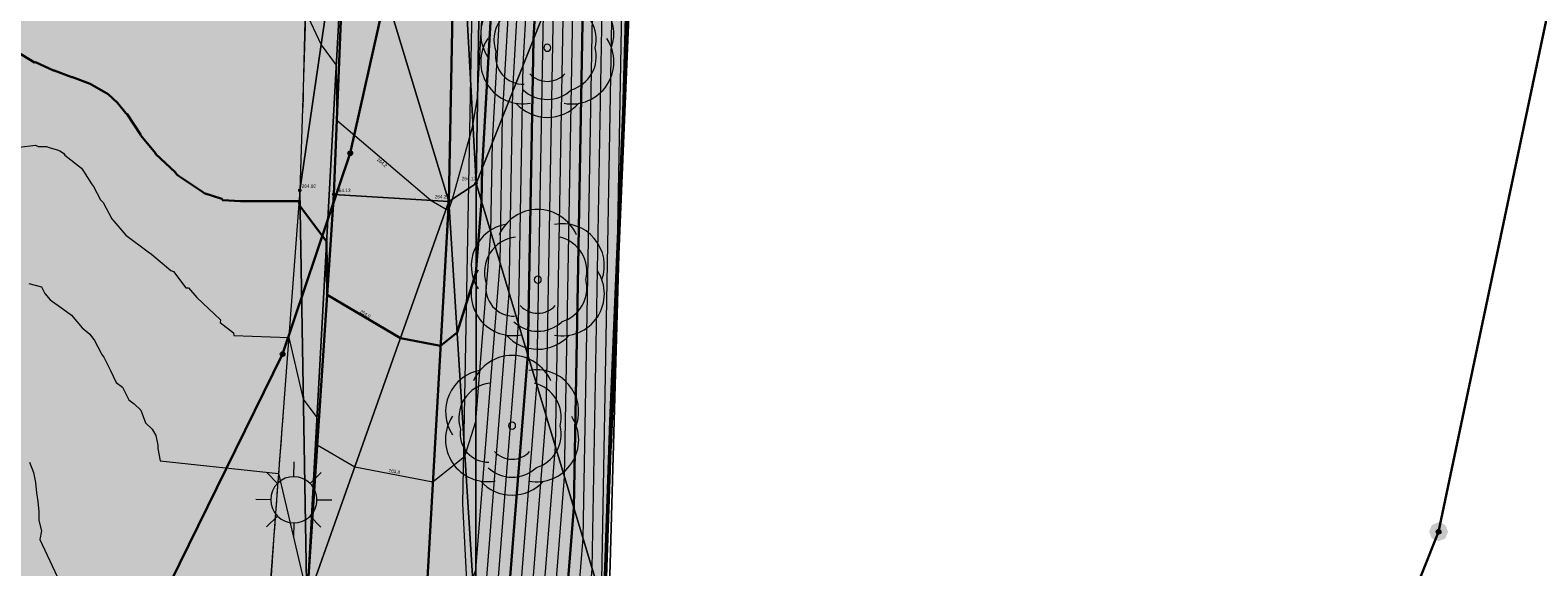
# Model space of a CAD drawing. Header units: millimetres. Extents: x 3402416 to 3403134, y 5267375 to 5268119.
# Tile 252 of 256: x 3402976 to 3403055, y 5267773 to 5267801. Entities that reach past the tile are written whole.
import ezdxf

# ---------------------------------------------------------------- set-up
doc = ezdxf.new("R2010")
doc.units = ezdxf.units.MM
doc.header["$MEASUREMENT"] = 0
doc.linetypes.add('100.5', pattern=[5.5, 3.9, -1.6])
for name, color, linetype, lineweight in [('_Detailtiefe M500', 8, 'Continuous', 25), ('_WBG Ideenteil + Pachtvertrag', 8, 'Continuous', 25), ('ALKIS_Grenzpunkte_nicht_endgueltig', 1, 'Continuous', 0), ('IVK_Baeume', 7, 'Continuous', 0), ('IVK_Boeschung', 7, 'Continuous', 0), ('IVK_Fahrbahnrand', 7, 'Continuous', 0), ('IVK_Naturschutzgebiet', 7, 'Continuous', 0), ('IVK_NSH_Hoehe Anschrieb Freiborderhoehung', 3, 'Continuous', 0), ('IVK_NSH_Hoehe Punkt Freiborderhoehung', 7, 'Continuous', 0), ('IVK_NSH_Modell Hoehenlinien Beschriftung', 1, 'Continuous', 0), ('IVK_NSH_Modell Umring Freiborderhoehung', 1, 'Continuous', 0), ('IVK_NSH_Modell Vermaschung Freiborderhoehung', 2, 'Continuous', 0), ('IVK_NSH_Topographie Boeschungskante', 1, 'Continuous', 0), ('IVK_NSH_Topographie Fahrbahnrand', 7, 'Continuous', 0), ('IVK_Rahmen Stempel', 7, 'Continuous', 0), ('IVK_Strassenbeleuchtung', 7, 'Continuous', 0), ('LGL_NSH_Haupthoehenlinie_2015', 7, 'Continuous', 0), ('LGL_NSH_Zwischenhoehenlinie_2015', 7, 'Continuous', 0)]:
    doc.layers.add(name, color=color, linetype=linetype, lineweight=lineweight)
for name, color, linetype, lineweight, true_color in [('_WBG Realisierungsteil', 7, 'Continuous', 50, 0x9494ff), ('ALKIS_Flurstuecksgrenze', 7, 'Continuous', 0, 0xffff80), ('ALKIS_Grenzpunkte_endgueltig', 7, 'Continuous', 0, 0x73d156), ('ALKIS_Grenzpunkte_nicht_abgemarkt', 7, 'Continuous', 0, 0xffff80), ('IVK_NSH_Modell Hoehenlinien 1 Meter', 7, 'Continuous', 0, 0xe6956a), ('IVK_NSH_Modell Hoehenlinien 20 Zentimeter', 7, 'Continuous', 0, 0xe6956a)]:
    doc.layers.add(name, color=color, linetype=linetype, lineweight=lineweight, true_color=true_color)
doc.styles.add('Arial', font='arial.ttf')
doc.styles.add('IVK_Modell Beschriftung Hoehenlinien', font='arial.ttf')

# ---------------------------------------------------------------- blocks, each defined once
blk = doc.blocks.new('LAMPE0')
at = {"color": 0, "linetype": 'ByBlock', "lineweight": -2}
for p, q in [((0.00001, 0.00267), (0.00002, 0.00445)), ((-0.0019, 0.00192), (-0.00317, 0.0032)), ((0.00192, 0.0019), (0.0032, 0.00317)), ((-0.00267, 0.00001), (-0.00445, 0.00002)), ((0.00267, -0.00001), (0.00445, -0.00002)), ((-0.00192, -0.0019), (-0.0032, -0.00317)), ((-0.00001, -0.00267), (-0.00002, -0.00445)), ((0.0019, -0.00192), (0.00317, -0.0032))]:
    blk.add_line(p, q, dxfattribs=at)
for start, end in [(134.7428, 224.7428), (44.7428, 134.7428), (314.7428, 44.7428), (224.7428, 314.7428)]:
    blk.add_arc((0, 0), 0.0027, start, end, dxfattribs=at)
blk = doc.blocks.new('BAUM0')
at = {"color": 0, "linetype": 'ByBlock', "lineweight": -2}
for centre, radius, start, end in [((0, 0.00197), 0.00295, 23.5345, 156.4215), ((-0.00172, 0.00098), 0.00295, 99.3555, 213.5755), ((0.00172, 0.00098), 0.00295, 340.4815, 100.5805), ((-0.00128, 0.00054), 0.00246, 96.8515, 198.5915), ((0.00098, 0.00059), 0.00246, 346.0395, 76.1765), ((-0.00172, -0.00098), 0.00295, 146.3535, 280.5785), ((0, 0), 0.000246, 89.9825, 179.9725), ((0, 0), 0.000246, 359.9825, 89.9725), ((0.00172, -0.00099), 0.00295, 259.3765, 33.6015), ((-0.00167, -0.00059), 0.00197, 169.8805, 271.4385), ((0, 0), 0.000246, 179.9825, 269.9725), ((0, 0), 0.000246, 269.9825, 359.9725), ((0.00098, -0.00059), 0.00246, 286.3925, 13.9085), ((0, -0.00069), 0.00167, 222.6455, 317.3095), ((0, -0.00116), 0.00246, 226.8205, 313.1345), ((0, -0.00193), 0.00295, 221.6755, 318.2795)]:
    blk.add_arc(centre, radius, start, end, dxfattribs=at)
blk = doc.blocks.new('VA203a')
at = {"linetype": 'Continuous', "lineweight": 13, "extrusion": (0, 0, -1)}
blk.add_hatch(color=7, dxfattribs=at).paths.add_polyline_path([(0, -0.05), (0.0354, -0.0354), (0.05, 0), (0.0354, 0.0354), (0, 0.05), (-0.0354, 0.0354), (-0.05, 0), (-0.0354, -0.0354)], flags=0)
blk = doc.blocks.new('VA03A')
at = {"linetype": 'Continuous', "lineweight": 13}
h = blk.add_hatch(color=7, dxfattribs=at)
edge = h.paths.add_edge_path(flags=0)
edge.add_arc((0, 0), 0.05, 0, 360)
blk = doc.blocks.new('Grenzpunkt_ Abm. nach Quellenlage n. zu spezifizieren')
at = {"linetype": 'Continuous', "extrusion": (0, 0, -1)}
blk.add_hatch(color=0, dxfattribs=at).paths.add_polyline_path([(0, 0.0165, 0.57735), (-0.0143, -0.0083, 0.57735), (0.0143, -0.0082, 0.57735)])
at = {"color": 0}
blk.add_circle((0, 0), 0.0165, dxfattribs=at)

msp = doc.modelspace()

# ---------------------------------------------------------------- hatches: boundary and pattern name
at = {"layer": '_Detailtiefe M500', "linetype": 'Continuous', "lineweight": 13, "transparency": 33554483}
h = msp.add_hatch(color=140, dxfattribs=at)
h.dxf.hatch_style = 1
h.paths.add_polyline_path([(3402991.71, 5267846.96), (3402974.165, 5267921.173), (3402970.834, 5267929.906), (3402966.125, 5267938.096), (3402962.962, 5267942.43), (3402957.609, 5267949.641), (3402947.36, 5267962.65), (3402939.808, 5267958.281), (3402940.65, 5267953.63), (3402941.22, 5267941.91), (3402941.79, 5267930.19), (3402941.545, 5267919.145), (3402940.618, 5267897.122), (3402939.52, 5267886.351), (3402937.994, 5267875.647), (3402933.952, 5267857.288), (3402924.27, 5267830.291), (3402912.706, 5267807.601), (3402888.95, 5267776.443), (3402888.949, 5267776.444), (3402875.126, 5267762.813), (3402871.304, 5267759.549), (3402874.24, 5267754.23), (3402881.449, 5267745.797), (3402884.49, 5267742.976), (3402888.666, 5267735.368), (3402918.069, 5267682.899), (3402910.719, 5267678.806), (3402947.599, 5267612.993), (3402954.376, 5267622.159), (3402960.809, 5267631.964), (3402966.189, 5267641.216), (3402971.089, 5267650.738), (3402974.885, 5267659.6), (3402977.896, 5267666.63), (3402983.519, 5267677.452), (3402987.072, 5267688.519), (3402989.662, 5267695.872), (3402996.63, 5267712.76), (3402998.88, 5267719.66), (3403002.59, 5267737.3), (3403004.045, 5267747.99), (3403005.5, 5267758.68), (3403006.26, 5267780.78), (3403008.055, 5267823.755), (3402996.641, 5267827.148)])
at = {"layer": '_WBG Ideenteil + Pachtvertrag', "linetype": 'Continuous', "lineweight": 13, "transparency": 33554483}
h = msp.add_hatch(color=10, dxfattribs=at)
h.dxf.hatch_style = 1
h.paths.add_polyline_path([(3403020.162, 5267924.388), (3402974.165, 5267921.173), (3402970.834, 5267929.906), (3402966.125, 5267938.096), (3402962.962, 5267942.43), (3402957.609, 5267949.641), (3402947.36, 5267962.65), (3402939.808, 5267958.281), (3402940.65, 5267953.63), (3402941.22, 5267941.91), (3402941.79, 5267930.19), (3402941.545, 5267919.145), (3402940.618, 5267897.122), (3402939.52, 5267886.351), (3402937.994, 5267875.647), (3402933.952, 5267857.288), (3402924.27, 5267830.291), (3402912.706, 5267807.601), (3402888.95, 5267776.443), (3402888.949, 5267776.444), (3402875.126, 5267762.813), (3402817.857, 5267713.907), (3402814.793, 5267708.813), (3402749.53, 5267659.038), (3402740.54, 5267652.665), (3402743.031, 5267648.819), (3402726.54, 5267638.14), (3402711.87, 5267630.76), (3402634.27, 5267587.49), (3402621.47, 5267580.91), (3402607.52, 5267574.99), (3402612.55, 5267567.78), (3402597.743, 5267552.391), (3402630.486, 5267520.888), (3402683.349, 5267542.27), (3402692.955, 5267547.525), (3402703.98, 5267553.56), (3402743.097, 5267575.543), (3402746.601, 5267577.473), (3402753.342, 5267580.873), (3402757.657, 5267582.852), (3402762.378, 5267584.452), (3402767.187, 5267585.764), (3402772.3, 5267586.827), (3402777.468, 5267587.565), (3402782.59, 5267588.116), (3402787.738, 5267587.941), (3402794.984, 5267586.422), (3402794.339, 5267584.753), (3402798.109, 5267583.568), (3402799.256, 5267582.522), (3402802.297, 5267580.638), (3402804.959, 5267578.374), (3402807.449, 5267575.694), (3402813.837, 5267564.975), (3402824.334, 5267559.186), (3402831.546, 5267563.248), (3402850.736, 5267528.656), (3402857.046, 5267532.176), (3402875.097, 5267542.718), (3402879.432, 5267545.496), (3402884.47, 5267548.76), (3402887.62, 5267550.84), (3402890.12, 5267552.705), (3402892.62, 5267554.57), (3402896.5, 5267557.725), (3402900.38, 5267560.88), (3402903.425, 5267563.53), (3402911.32, 5267570.84), (3402925.42, 5267583.35), (3402926.03, 5267588.41), (3402935.72, 5267598.94), (3402939.889, 5267603.531), (3402947.512, 5267612.875), (3402954.376, 5267622.159), (3402960.809, 5267631.964), (3402966.189, 5267641.216), (3402971.089, 5267650.738), (3402974.885, 5267659.6), (3402977.896, 5267666.63), (3402983.519, 5267677.452), (3402987.072, 5267688.519), (3402989.662, 5267695.872), (3402996.63, 5267712.76), (3402998.88, 5267719.66), (3403002.59, 5267737.3), (3403004.045, 5267747.99), (3403005.5, 5267758.68), (3403006.26, 5267780.78), (3403008.055, 5267823.755), (3403009.28, 5267856.42), (3403009.069, 5267863.169), (3403007.637, 5267873.43)])
h.paths.add_polyline_path([(3402831.684, 5267692.713), (3402826.57, 5267697.97), (3402826.57, 5267697.97), (3402822.855, 5267702.231), (3402821.22, 5267700.91), (3402817.3, 5267705.73), (3402868.07, 5267748.98), (3402874.24, 5267754.23), (3402879.48, 5267748.1), (3402881.455, 5267745.791), (3402884.49, 5267742.976), (3402858.85, 5267715.33, -0.011159), (3402852.943, 5267709.528, -0.011773), (3402846.747, 5267703.983, -0.012769), (3402839.046, 5267697.938, -0.011757)], flags=16)
h.paths.add_polyline_path([(3402833.136, 5267693.592), (3402864.347, 5267722.275), (3402861.409, 5267725.473), (3402830.198, 5267696.79)], flags=24)
at = {"layer": 'IVK_NSH_Hoehe Punkt Freiborderhoehung', "linetype": 'Continuous', "lineweight": 13}
h = msp.add_hatch(color=3, dxfattribs=at)
edge = h.paths.add_edge_path(flags=0)
edge.add_arc((3402989.89, 5267792.909), 0.1, 0, 360)
h = msp.add_hatch(color=3, dxfattribs=at)
edge = h.paths.add_edge_path(flags=0)
edge.add_arc((3402999.161, 5267793.278), 0.1, 0, 360)
h = msp.add_hatch(color=3, dxfattribs=at)
edge = h.paths.add_edge_path(flags=0)
edge.add_arc((3402991.678, 5267792.695), 0.1, 0, 360)
h = msp.add_hatch(color=3, dxfattribs=at)
edge = h.paths.add_edge_path(flags=0)
edge.add_arc((3402997.731, 5267792.323), 0.1, 0, 360)

# ---------------------------------------------------------------- linework, layer by layer
at = {"layer": '_Detailtiefe M500', "color": 140, "linetype": 'Continuous', "lineweight": 13, "transparency": 33554687}
msp.add_lwpolyline([(3402974.885, 5267659.6), (3402977.896, 5267666.63), (3402983.519, 5267677.452), (3402987.072, 5267688.519), (3402989.662, 5267695.872), (3402996.63, 5267712.76), (3402998.88, 5267719.66), (3403002.59, 5267737.3), (3403004.045, 5267747.99), (3403005.5, 5267758.68), (3403006.26, 5267780.78), (3403008.055, 5267823.755), (3402996.641, 5267827.148), (3402991.71, 5267846.96), (3402974.165, 5267921.173)], dxfattribs=at)
at = {"layer": '_WBG Ideenteil + Pachtvertrag', "color": 10, "linetype": 'Continuous', "lineweight": 50, "transparency": 33554687}
msp.add_lwpolyline([(3403009.069, 5267863.169), (3403009.28, 5267856.42), (3403008.055, 5267823.755), (3403008.055, 5267823.755), (3403006.26, 5267780.78), (3403005.5, 5267758.68), (3403004.045, 5267747.99), (3403002.59, 5267737.3), (3402998.88, 5267719.66), (3402996.63, 5267712.76), (3402989.662, 5267695.872), (3402987.072, 5267688.519), (3402983.519, 5267677.452), (3402977.896, 5267666.63), (3402974.885, 5267659.6)], dxfattribs=at)
at = {"layer": '_WBG Realisierungsteil', "color": 168, "lineweight": 50, "transparency": 33554687}
msp.add_lwpolyline([(3403009.069, 5267863.169), (3403009.28, 5267856.42), (3403008.055, 5267823.755), (3403008.055, 5267823.755), (3403006.26, 5267780.78), (3403005.5, 5267758.68), (3403004.045, 5267747.99), (3403002.59, 5267737.3), (3402998.88, 5267719.66), (3402996.63, 5267712.76), (3402989.662, 5267695.872), (3402987.072, 5267688.519), (3402983.519, 5267677.452), (3402977.896, 5267666.63), (3402974.885, 5267659.6)], dxfattribs=at)
at = {"layer": 'ALKIS_Flurstuecksgrenze', "color": 7, "linetype": 'Continuous', "lineweight": 30, "flags": 128}
for points in [[(3403134.297, 5267989.947), (3403106.725, 5267966.667), (3403105.575, 5267964.427), (3403080.787, 5267849.431), (3403076.595, 5267843.028), (3403063.95, 5267829.133), (3403059.359, 5267820.43), (3403049.786, 5267774.95), (3403042.012, 5267755.442), (3403030.077, 5267696.478), (3403031.678, 5267689.835), (3403084.958, 5267700.929), (3403095.322, 5267701.209), (3403119.131, 5267695.627), (3403134.297, 5267691.508)], [(3403021.713, 5267924.292), (3402997.387, 5267830.675), (3402997.747, 5267818.13), (3402992.544, 5267794.859), (3402988.993, 5267784.295), (3402981.09, 5267768.228), (3402967.705, 5267733.734), (3402955.88, 5267695.958), (3403031.678, 5267689.835), (3403030.077, 5267696.478), (3403042.012, 5267755.442), (3403049.786, 5267774.95), (3403059.359, 5267820.43), (3403063.95, 5267829.133), (3403076.595, 5267843.028), (3403080.787, 5267849.431), (3403105.575, 5267964.427)], [(3402689.995, 5267422.053), (3402717.197, 5267432.327), (3402741.978, 5267450.304), (3402772.971, 5267466.711), (3402799.072, 5267484.188), (3402833.816, 5267507.517), (3402879.056, 5267548.505), (3402904.187, 5267579.668), (3402923.475, 5267606.5), (3402932.559, 5267634.832), (3402939.302, 5267648.578), (3402947.536, 5267672.508), (3402951.848, 5267683.083), (3402955.88, 5267695.958), (3402967.705, 5267733.734), (3402981.09, 5267768.228), (3402988.993, 5267784.295), (3402992.544, 5267794.859), (3402997.747, 5267818.13), (3402997.387, 5267830.675), (3403021.713, 5267924.292)]]:
    msp.add_lwpolyline(points, dxfattribs=at)
at = {"layer": 'IVK_Boeschung', "color": 7, "linetype": 'Continuous', "lineweight": 13, "flags": 128}
msp.add_lwpolyline([(3402926.062, 5267588.482), (3402931.148, 5267593.163), (3402953.577, 5267621.061, 0.057253), (3402973.541, 5267656.946), (3402978.68, 5267668.46), (3402978.77, 5267668.64), (3402984.157, 5267681.314), (3402990.96, 5267699.646), (3402999.63, 5267722.447), (3403006.127, 5267770.161), (3403007.359, 5267813.886), (3403008.555, 5267857.094, -0.022774), (3403007.491, 5267887.112)], format="xyb", dxfattribs=at)
msp.add_lwpolyline([(3402924.389, 5267590.27), (3402929.115, 5267594.778), (3402942.328, 5267610.487), (3402952.158, 5267622.722), (3402960.868, 5267637.68), (3402963.867, 5267644.518), (3402971.307, 5267657.898), (3402974.776, 5267664.129), (3402982.194, 5267681.962), (3402988.423, 5267700.483), (3402994.705, 5267722.891), (3402999.155, 5267749.659), (3402999.146, 5267769.856), (3402999.161, 5267793.278), (3402999.477, 5267812.699), (3402998.96, 5267835.503), (3402998.825, 5267855.25), (3402998.997, 5267877.198)], dxfattribs=at)
at = {"layer": 'IVK_Fahrbahnrand', "color": 7, "linetype": 'Continuous', "lineweight": 30}
for p, q in [((3402998.121, 5267812.649), (3402997.731, 5267792.323)), ((3402992.386, 5267809.955), (3402991.678, 5267792.695)), ((3402991.678, 5267792.695), (3402990.261, 5267771.236)), ((3402996.505, 5267770.743), (3402997.731, 5267792.323))]:
    msp.add_line(p, q, dxfattribs=at)
at = {"layer": 'IVK_Naturschutzgebiet', "color": 254, "linetype": 'Continuous', "lineweight": 13, "ltscale": 4, "true_color": 0xcccccc, "flags": 128}
msp.add_lwpolyline([(3402998.23, 5267879.647), (3402998.48, 5267856.3), (3402999.02, 5267806.31), (3402998.45, 5267776.42), (3402999.23, 5267761.57), (3402998.13, 5267743.53), (3402995.49, 5267725.58), (3402990.55, 5267707.83), (3402984.62, 5267689.4), (3402978.27, 5267674)], dxfattribs=at)
at = {"layer": 'IVK_NSH_Modell Hoehenlinien 1 Meter', "color": 32, "linetype": 'Continuous', "lineweight": 30, "true_color": 0xcd6000, "flags": 128}
for points, elevation in [([(3402989.847, 5267792.336), (3402989.904, 5267792.095), (3402991.303, 5267790.225), (3402991.329, 5267787.409), (3402995.185, 5267785.136), (3402997.3, 5267784.736), (3402998.165, 5267785.43), (3402999.158, 5267788.555), (3402999.454, 5267792.304), (3402999.487, 5267794.096), (3403000.55, 5267812.86), (3403001.134, 5267829.907), (3403001.532, 5267841.29), (3403001.984, 5267855.849), (3403002.741, 5267869.324), (3403002.263, 5267881.01), (3403003.18, 5267890.501), (3403004.222, 5267893.449)], 264), ([(3402987.241, 5267752.16), (3402987.549, 5267750.78), (3402987.916, 5267747.546), (3402988.192, 5267745.328), (3402994.405, 5267744.726), (3402994.82, 5267744.679), (3402995.444, 5267745.436), (3402998.974, 5267749.675), (3402999.155, 5267749.889), (3403000.746, 5267769.926), (3403001.879, 5267784.258), (3403002.177, 5267800.86), (3403002.877, 5267813.21), (3403003.262, 5267824.432), (3403004.048, 5267846.953), (3403004.339, 5267856.295), (3403004.824, 5267864.942), (3403004.081, 5267883.132), (3403004.679, 5267889.323), (3403005.359, 5267891.246)], 263), ([(3402974.686, 5267665.449), (3402976.909, 5267669.256), (3402982.472, 5267681.87), (3402987.018, 5267694.168), (3402989.216, 5267700.221), (3402993.099, 5267712.924), (3402996.547, 5267722.725), (3402999.4, 5267735.651), (3403003.124, 5267761.331), (3403003.817, 5267770.06), (3403004.304, 5267776.212), (3403004.868, 5267807.623), (3403005.204, 5267813.561), (3403005.389, 5267818.956), (3403006.565, 5267852.615), (3403006.693, 5267856.741), (3403006.907, 5267860.56)], 262)]:
    msp.add_lwpolyline(points, dxfattribs=dict(at, elevation=elevation))
at = {"layer": 'IVK_NSH_Modell Hoehenlinien 20 Zentimeter', "color": 32, "linetype": 'Continuous', "lineweight": 13, "true_color": 0xcd6000, "flags": 128}
for points, elevation in [([(3402990.2, 5267802.32), (3402991.01, 5267800.559), (3402991.812, 5267799.488), (3402991.838, 5267796.596), (3402996.8, 5267792.38), (3402997.587, 5267791.916), (3402997.707, 5267791.894), (3402997.756, 5267791.933), (3402997.92, 5267792.449), (3402998.999, 5267796.302), (3402999.234, 5267797.79), (3403000.084, 5267812.79), (3403000.709, 5267831.002), (3403001.028, 5267840.158), (3403001.514, 5267855.76), (3403002.324, 5267870.2), (3403001.9, 5267880.586), (3403002.88, 5267890.737), (3403003.995, 5267893.89)], 264.2), ([(3402989.312, 5267785.173), (3402990.078, 5267781.92), (3402990.795, 5267780.962), (3402990.808, 5267779.52), (3402992.783, 5267778.355), (3402996.893, 5267777.578), (3402998.575, 5267778.927), (3402999.153, 5267780.747), (3402999.939, 5267790.695), (3403000.025, 5267795.449), (3403001.015, 5267812.93), (3403001.56, 5267828.812), (3403002.035, 5267842.423), (3403002.455, 5267855.938), (3403003.157, 5267868.447), (3403002.627, 5267881.435), (3403003.479, 5267890.265), (3403004.45, 5267893.008)], 263.8), ([(3402988.244, 5267770.72), (3402988.29, 5267770.514), (3402989.672, 5267763.454), (3402993.376, 5267762.693), (3402995.941, 5267761.788), (3402997.94, 5267763.791), (3402999.148, 5267765.219), (3402999.518, 5267769.872), (3403000.909, 5267787.477), (3403001.101, 5267798.154), (3403001.946, 5267813.07), (3403002.411, 5267826.622), (3403003.042, 5267844.688), (3403003.397, 5267856.116), (3403003.991, 5267866.695), (3403003.354, 5267882.283), (3403004.079, 5267889.794), (3403004.904, 5267892.127)], 263.4), ([(3402988.777, 5267778.01), (3402990.252, 5267771.745), (3402990.286, 5267771.699), (3402990.287, 5267771.63), (3402990.381, 5267771.575), (3402993.547, 5267770.977), (3402996.37, 5267770.396), (3402996.481, 5267770.357), (3402996.775, 5267770.652), (3402998.984, 5267772.425), (3402999.148, 5267772.94), (3403000.424, 5267789.086), (3403000.563, 5267796.802), (3403001.481, 5267813), (3403001.985, 5267827.717), (3403002.538, 5267843.555), (3403002.926, 5267856.027), (3403003.574, 5267867.571), (3403002.99, 5267881.859), (3403003.779, 5267890.03), (3403004.677, 5267892.568)], 263.6), ([(3402987.742, 5267761.44), (3402988.557, 5267757.797), (3402989.053, 5267755.263), (3402990.383, 5267754.99), (3402995.401, 5267753.219), (3402995.946, 5267753.765), (3402999.151, 5267757.554), (3403000.132, 5267769.899), (3403001.394, 5267785.867), (3403001.639, 5267799.507), (3403002.412, 5267813.14), (3403002.836, 5267825.527), (3403003.545, 5267845.82), (3403003.868, 5267856.206), (3403004.407, 5267865.818), (3403003.718, 5267882.708), (3403004.379, 5267889.558), (3403005.132, 5267891.686)], 263.2), ([(3402985.744, 5267741.867), (3402986.645, 5267736.648), (3402986.749, 5267736.335), (3402986.79, 5267736.2), (3402993.069, 5267734.268), (3402993.381, 5267734.171), (3402993.591, 5267734.096), (3402993.611, 5267734.105), (3402993.963, 5267734.279), (3402997.166, 5267737.694), (3402999.203, 5267746.925), (3402999.93, 5267751.937), (3403001.36, 5267769.953), (3403002.364, 5267782.649), (3403002.715, 5267802.212), (3403003.342, 5267813.281), (3403003.687, 5267823.337), (3403004.551, 5267848.085), (3403004.809, 5267856.384), (3403005.241, 5267864.066), (3403004.445, 5267883.556), (3403004.979, 5267889.087), (3403005.586, 5267890.805)], 262.8), ([(3403001.975, 5267769.98), (3403002.849, 5267781.04), (3403003.253, 5267803.565), (3403003.808, 5267813.351), (3403004.113, 5267822.242), (3403005.055, 5267849.218), (3403005.28, 5267856.473), (3403005.657, 5267863.189)], 262.6), ([(3402994.246, 5267720.043), (3402995.231, 5267722.844), (3402999.301, 5267741.288), (3403001.527, 5267756.634), (3403002.589, 5267770.006), (3403003.334, 5267779.43), (3403003.791, 5267804.918), (3403004.273, 5267813.421), (3403004.538, 5267821.146), (3403005.558, 5267850.35), (3403005.751, 5267856.563), (3403006.074, 5267862.313)], 262.4), ([(3402974.297, 5267671.186), (3402977.781, 5267677.156), (3402978.931, 5267679.281), (3402979.868, 5267681.058), (3402980.639, 5267682.568), (3402981.621, 5267684.487), (3402982.34, 5267685.98), (3402984.575, 5267689.041), (3402987.847, 5267697.894), (3402988.748, 5267700.376), (3402993.673, 5267716.483), (3402995.889, 5267722.784), (3402999.35, 5267738.47), (3403002.326, 5267758.982), (3403003.203, 5267770.033), (3403003.819, 5267777.821), (3403004.329, 5267806.27), (3403004.739, 5267813.491), (3403004.964, 5267820.051), (3403006.061, 5267851.482), (3403006.222, 5267856.652), (3403006.49, 5267861.436)], 262.2), ([(3402974.515, 5267662.614), (3402977.019, 5267668.238), (3402982.961, 5267681.709), (3402986.188, 5267690.442), (3402989.683, 5267700.067), (3402992.526, 5267709.364), (3402997.205, 5267722.666), (3402999.449, 5267732.833), (3403003.923, 5267763.679), (3403004.432, 5267770.087), (3403004.789, 5267774.603), (3403005.406, 5267808.976), (3403005.67, 5267813.631), (3403005.815, 5267817.861), (3403007.068, 5267853.747), (3403007.164, 5267856.83), (3403007.324, 5267859.684)], 261.8), ([(3402974.177, 5267660.646), (3402979.933, 5267673.575), (3402983.449, 5267681.548), (3402985.359, 5267686.716), (3402990.151, 5267699.913), (3402991.952, 5267705.804), (3402997.863, 5267722.606), (3402999.498, 5267730.015), (3403004.721, 5267766.028), (3403005.046, 5267770.114), (3403005.274, 5267772.993), (3403005.944, 5267810.328), (3403006.135, 5267813.702), (3403006.24, 5267816.766), (3403007.571, 5267854.88), (3403007.634, 5267856.92), (3403007.74, 5267858.807)], 261.6), ([(3402973.839, 5267658.678), (3402982.846, 5267678.912), (3402983.937, 5267681.387), (3402984.53, 5267682.991), (3402990.619, 5267699.759), (3402991.379, 5267702.245), (3402998.521, 5267722.547), (3402999.547, 5267727.196), (3403005.52, 5267768.376), (3403005.66, 5267770.141), (3403005.758, 5267771.384), (3403006.482, 5267811.681), (3403006.6, 5267813.772), (3403006.665, 5267815.671), (3403008.074, 5267856.012), (3403008.105, 5267857.009), (3403008.157, 5267857.931)], 261.4), ([(3403006.467, 5267782.223), (3403007.02, 5267813.034), (3403007.066, 5267813.842), (3403007.091, 5267814.576), (3403008.475, 5267854.213)], 261.2)]:
    msp.add_lwpolyline(points, dxfattribs=dict(at, elevation=elevation))
at = {"layer": 'IVK_NSH_Modell Umring Freiborderhoehung', "color": 6, "linetype": '100.5', "ltscale": 10, "true_color": 0xe202f2}
msp.add_open_spline([(3402973.402, 5267889.37, 266.63), (3402971.259, 5267898.655, 266.884), (3402973.221, 5267899.259, 266.92), (3402979.065, 5267899.964, 266.983), (3402987.632, 5267901.332, 266.645), (3402996.574, 5267901.247, 267.164), (3402999.854, 5267900.751, 267.116), (3403001.073, 5267899.555, 266.771), (3403007.491, 5267887.112, 261.124), (3403008.555, 5267857.094, 261.209), (3403007.359, 5267813.886, 261.074), (3403006.127, 5267770.161, 261.248), (3402999.63, 5267722.447, 261.063), (3402990.96, 5267699.646, 261.254), (3402984.157, 5267681.314, 261.31), (3402973.541, 5267656.946, 261.224), (3402953.577, 5267621.061, 261.098), (3402931.148, 5267593.163, 261.279), (3402926.345, 5267588.179, 261.563), (3402925.493, 5267583.399, 261.511), (3402911.549, 5267570.877, 261.576), (3402911.412, 5267570.875, 261.58), (3402911.339, 5267570.85, 262.251), (3402902.615, 5267562.888, 262.266), (3402892.302, 5267554.41, 262.276), (3402881.339, 5267546.676, 262.302), (3402874.151, 5267542.111, 262.268), (3402866.574, 5267537.704, 262.28), (3402866.402, 5267538.022, 262.27), (3402865.737, 5267539.264, 262.279), (3402868.892, 5267541.002, 262.274), (3402868.752, 5267541.251, 262.276), (3402868.744, 5267541.273, 262.225), (3402864.707, 5267548.554, 262.213), (3402862.826, 5267549.046, 262.204), (3402861.239, 5267548.161, 262.217), (3402861.219, 5267548.172, 262.174), (3402860.109, 5267550.144, 262.171), (3402860.127, 5267550.151, 262.401), (3402859.981, 5267550.413, 262.4), (3402859.545, 5267550.177, 262.402), (3402857.42, 5267547.064, 262.409), (3402861.361, 5267539.982, 262.423), (3402857.268, 5267537.712, 262.414), (3402857.595, 5267537.1, 262.401), (3402855.077, 5267535.648, 262.413), (3402855.391, 5267535.133, 262.415), (3402847.117, 5267530.472, 262.423), (3402844.698, 5267529.084, 262.42), (3402844.686, 5267529.154, 262.243), (3402841.189, 5267535.306, 262.197), (3402834.324, 5267531.517, 262.196), (3402825.188, 5267526.398, 262.199), (3402816.64, 5267521.633, 262.187), (3402807.825, 5267516.664, 262.189), (3402799.117, 5267511.766, 262.187), (3402790.161, 5267506.762, 262.187), (3402785.002, 5267503.849, 262.181), (3402780.631, 5267501.338, 262.252), (3402779.518, 5267503.255, 262.252), (3402779.51, 5267503.225, 261.302), (3402771.145, 5267498.561, 261.306), (3402762.032, 5267493.996, 261.293), (3402753.326, 5267489.085, 261.279), (3402744.624, 5267484.192, 261.304), (3402737.594, 5267477.268, 261.295), (3402739.756, 5267473.33, 261.297), (3402739.329, 5267473.086, 261.293), (3402740.745, 5267471.036, 261.302), (3402742.522, 5267468.178, 261.301), (3402737.854, 5267465.502, 261.276), (3402736.075, 5267464.499, 261.309), (3402734.307, 5267463.533, 261.292), (3402734.274, 5267463.516, 262.291), (3402732.35, 5267462.487, 262.274), (3402724.718, 5267458.614, 262.463), (3402722.217, 5267454.994, 262.478), (3402722.175, 5267455, 262.607), (3402720.67, 5267453.302, 262.568), (3402719.337, 5267455.763, 262.571), (3402719.314, 5267455.757, 262.497), (3402715.054, 5267453.445, 262.491), (3402712.311, 5267452.143, 258.244), (3402707.951, 5267450.18, 258.263), (3402703.588, 5267448.754, 258.252), (3402699.675, 5267457.066, 258.28), (3402695.118, 5267469.736, 258.679), (3402692.195, 5267479.923, 258.969), (3402702.031, 5267485.048, 259.195), (3402707.857, 5267488.496, 259.373), (3402715.117, 5267492.487, 259.098), (3402719.239, 5267494.954, 259.258), (3402721.036, 5267494.67, 259.279), (3402723.049, 5267491.187, 262.242), (3402725.561, 5267486.822, 262.264), (3402729.362, 5267488.733, 262.271), (3402737.009, 5267493.102, 262.276), (3402745.765, 5267498.005, 262.28), (3402754.496, 5267502.989, 262.292), (3402763.191, 5267507.689, 262.273), (3402771.922, 5267512.655, 262.276), (3402774.429, 5267514.204, 262.227), (3402783.438, 5267519.244, 262.226), (3402792.034, 5267524.084, 262.23), (3402800.847, 5267529.005, 262.22), (3402809.211, 5267533.706, 262.217), (3402818.25, 5267538.767, 262.216), (3402826.523, 5267543.492, 262.222), (3402838.805, 5267550.458, 262.215), (3402835.571, 5267556.173, 262.289), (3402836.864, 5267556.946, 262.342), (3402832.914, 5267564.026, 262.333), (3402828.391, 5267572.116, 262.301), (3402828.714, 5267572.295, 262.297), (3402828.751, 5267572.324, 262.218), (3402831.204, 5267573.654, 262.187), (3402830.856, 5267577.123, 262.171), (3402838.132, 5267575.061, 262.179), (3402857.727, 5267580.016, 262.296), (3402858.743, 5267586.148, 262.343), (3402856.571, 5267590.239, 262.325), (3402872.49, 5267592.439, 262.352), (3402877.389, 5267594.62, 262.202), (3402881.373, 5267600.75, 262.129), (3402885.875, 5267603.453, 262.135), (3402897.38, 5267602.371, 262.069), (3402906.697, 5267606.506, 262.095), (3402914.635, 5267612.832, 262.118), (3402919.801, 5267617.02, 262.213), (3402922.673, 5267622.771, 262.143), (3402927.52, 5267629.693, 262.208), (3402932.198, 5267635.327, 262.186), (3402941.376, 5267637.011, 262.09), (3402947.2, 5267645.566, 262.07), (3402949.802, 5267656.334, 262.328), (3402957.649, 5267672.321, 262.37), (3402963.36, 5267678.252, 262.337), (3402968.961, 5267685.849, 262.32), (3402968.435, 5267695.836, 262.336), (3402971.662, 5267699.315, 262.308), (3402983.328, 5267726.695, 262.51), (3402987.168, 5267750.814, 262.971), (3402988.274, 5267771.277, 263.412), (3402989.89, 5267792.909, 264.016), (3402990.532, 5267812.395, 264.397), (3402986.982, 5267832.181, 264.939), (3402981.541, 5267853.095, 265.631), (3402977.157, 5267872.138, 266.165), (3402973.402, 5267889.37, 266.63)], degree=1, dxfattribs=at)
at = {"layer": 'IVK_NSH_Topographie Boeschungskante', "color": 3, "linetype": 'Continuous', "lineweight": 13}
for p, q in [((3402999.477, 5267812.699, 264.461), (3402999.161, 5267793.278, 264.121)), ((3402999.161, 5267793.278, 264.121), (3402999.146, 5267769.856, 263.521))]:
    msp.add_line(p, q, dxfattribs=at)
msp.add_polyline3d([(3403007.491, 5267887.112, 261.124), (3403008.555, 5267857.094, 261.209), (3403007.359, 5267813.886, 261.074), (3403006.127, 5267770.161, 261.248), (3402999.63, 5267722.447, 261.063), (3402990.96, 5267699.646, 261.254), (3402984.157, 5267681.314, 261.31), (3402973.541, 5267656.946, 261.224), (3402953.577, 5267621.061, 261.098), (3402931.148, 5267593.163, 261.279), (3402926.345, 5267588.179, 261.563)], dxfattribs=at)
at = {"layer": 'IVK_NSH_Topographie Fahrbahnrand', "color": 7, "linetype": 'Continuous', "lineweight": 13}
for points in [[(3402988.277, 5267745.969, 263.014), (3402988.706, 5267750.677, 263.088), (3402990.261, 5267771.236, 263.59), (3402991.678, 5267792.695, 264.134), (3402992.386, 5267809.955, 264.426), (3402992.112, 5267812.417, 264.485), (3402991.704, 5267817.134, 264.593)], [(3402998.121, 5267812.649, 264.627), (3402997.731, 5267792.323, 264.212), (3402996.505, 5267770.743, 263.609), (3402995.198, 5267750.006, 263.125), (3402994.825, 5267744.732, 263.001)]]:
    msp.add_polyline3d(points, dxfattribs=at)
at = {"layer": 'IVK_Rahmen Stempel', "color": 7, "linetype": 'Continuous', "lineweight": 30}
msp.add_3dface([(3402461.797, 5267374.849), (3403134.297, 5267374.849), (3403134.297, 5268117.349), (3402461.797, 5268117.349)], dxfattribs=at)
msp.add_3dface([(3402461.797, 5267374.849), (3403134.297, 5267374.849), (3403134.297, 5268117.349), (3402461.797, 5268117.349)], dxfattribs=at)
at = {"layer": 'LGL_NSH_Haupthoehenlinie_2015', "color": 220, "lineweight": 30, "true_color": 0xf202aa, "elevation": 264, "flags": 128}
msp.add_lwpolyline([(3402975, 5267800.218), (3402975.936, 5267799.642), (3402976, 5267799.651), (3402976.936, 5267799.218), (3402976.968, 5267799.218), (3402977.904, 5267798.867), (3402977.936, 5267798.857), (3402978.872, 5267798.518), (3402979.808, 5267797.974), (3402980.315, 5267797.51), (3402980.744, 5267796.966), (3402980.808, 5267796.915), (3402981.51, 5267795.846), (3402981.542, 5267795.797), (3402982.3, 5267794.861), (3402982.326, 5267794.808), (3402983.335, 5267793.872), (3402983.368, 5267793.808), (3402983.422, 5267793.744), (3402983.509, 5267793.68), (3402984.785, 5267792.824), (3402984.861, 5267792.76), (3402985.797, 5267792.456), (3402985.845, 5267792.392), (3402986.781, 5267792.335), (3402989.847, 5267792.336)], dxfattribs=at)
at = {"layer": 'LGL_NSH_Zwischenhoehenlinie_2015', "color": 190, "linetype": 'Continuous', "true_color": 0x9002f5, "flags": 128}
for points, elevation in [([(3402975.136, 5267795.173), (3402976, 5267795.283), (3402976.136, 5267795.22), (3402976.569, 5267795.215), (3402976.705, 5267795.164), (3402977.136, 5267795.037), (3402977.272, 5267794.988), (3402977.408, 5267794.909), (3402977.482, 5267794.842), (3402977.544, 5267794.763), (3402978.408, 5267794.073), (3402978.51, 5267793.918), (3402978.943, 5267793.253), (3402979.053, 5267793.117), (3402979.407, 5267792.408), (3402979.554, 5267792.272), (3402980.006, 5267791.408), (3402980.737, 5267790.544), (3402981.912, 5267789.68), (3402982.097, 5267789.556), (3402983.117, 5267788.692), (3402983.253, 5267788.647), (3402983.901, 5267787.783), (3402984.037, 5267787.775), (3402984.48, 5267787.272), (3402985.715, 5267786.1), (3402985.71, 5267785.964), (3402986.416, 5267785.408), (3402986.433, 5267785.272), (3402989.312, 5267785.173)], 263.8), ([(3402975.65, 5267788.016), (3402976.314, 5267787.826), (3402976.49, 5267787.49), (3402976.774, 5267787.154), (3402977.438, 5267786.68), (3402977.895, 5267786.344), (3402978.451, 5267785.68), (3402978.848, 5267785.344), (3402979.1, 5267785.008), (3402979.447, 5267784.344), (3402979.512, 5267784.229), (3402979.591, 5267784.128), (3402979.923, 5267783.464), (3402980.237, 5267782.8), (3402980.573, 5267782.56), (3402980.908, 5267781.896), (3402981.182, 5267781.68), (3402981.531, 5267781.344), (3402981.785, 5267780.68), (3402982.137, 5267780.344), (3402982.321, 5267780.008), (3402982.436, 5267779.504), (3402982.435, 5267779.336), (3402982.555, 5267778.672), (3402988.777, 5267778.01)], 263.6), ([(3402975.687, 5267778.608), (3402975.892, 5267778.072), (3402975.989, 5267777.536), (3402976.042, 5267777), (3402976.111, 5267776.536), (3402976.17, 5267776), (3402976.165, 5267775.536), (3402976.316, 5267775), (3402976.22, 5267774.536), (3402977.399, 5267772.036), (3402977.645, 5267771.763), (3402977.868, 5267771.61), (3402978.109, 5267771.347), (3402978.457, 5267771.169), (3402980.536, 5267769.947), (3402981.072, 5267769.757), (3402981.608, 5267769.626), (3402981.861, 5267769.545), (3402982.397, 5267769.511), (3402982.608, 5267769.345), (3402985.487, 5267767.469), (3402985.672, 5267766.933), (3402988.244, 5267770.72)], 263.4)]:
    msp.add_lwpolyline(points, dxfattribs=dict(at, elevation=elevation))

# ---------------------------------------------------------------- block references
at = {"layer": 'ALKIS_Grenzpunkte_endgueltig', "color": 22, "ltscale": 0.5, "true_color": 0xe51a1a, "xscale": 10, "yscale": 10, "zscale": 10}
msp.add_blockref('VA03A', (3402980, 5267784.755), dxfattribs=at)
at = {"layer": 'ALKIS_Grenzpunkte_nicht_abgemarkt', "color": 7, "xscale": 7.5, "yscale": 7.5, "zscale": 7.5}
for p in [(3402992.544, 5267794.859), (3402988.993, 5267784.295), (3403049.786, 5267774.95)]:
    msp.add_blockref('Grenzpunkt_ Abm. nach Quellenlage n. zu spezifizieren', p, dxfattribs=at)
at = {"layer": 'ALKIS_Grenzpunkte_nicht_endgueltig', "color": 22, "ltscale": 0.5, "true_color": 0xe51a1a, "xscale": 10, "yscale": 10, "zscale": 10}
for p in [(3402992.544, 5267794.859), (3402988.993, 5267784.295), (3403049.786, 5267774.95)]:
    msp.add_blockref('VA203a', p, dxfattribs=at)
at = {"layer": 'IVK_Baeume', "color": 3, "linetype": 'Continuous', "lineweight": 13, "xscale": 749.9999999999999, "yscale": 749.9999999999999, "zscale": 100, "rotation": 359.9919}
for p in [(3403002.91, 5267800.41), (3403002.41, 5267788.21), (3403001.06, 5267780.53)]:
    msp.add_blockref('BAUM0', p, dxfattribs=at)
at = {"layer": 'IVK_Strassenbeleuchtung', "color": 7, "linetype": 'Continuous', "lineweight": 13, "xscale": 450.0000000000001, "yscale": 450.0000000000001, "zscale": 100, "rotation": 359.9919}
msp.add_blockref('LAMPE0', (3402989.58, 5267776.63), dxfattribs=at)

# ---------------------------------------------------------------- texts
at = {"layer": 'IVK_NSH_Hoehe Anschrieb Freiborderhoehung', "color": 3, "linetype": 'Continuous', "char_height": 0.18, "attachment_point": 1, "line_spacing_factor": 0.69, "style": 'Arial'}
for s, insert in [('\\H1x;\\W0.9;264.02', (3402989.992, 5267793.217, 264.016)), ('\\H1x;\\W0.9;264.13', (3402991.808, 5267792.995, 264.134)), ('\\H1x;\\W0.9;264.12', (3402998.409, 5267793.62, 264.121)), ('\\H1x;\\W0.9;264.21', (3402996.986, 5267792.669, 264.212))]:
    msp.add_mtext(s, dxfattribs=dict(at, insert=insert))
at = {"layer": 'IVK_NSH_Modell Hoehenlinien Beschriftung', "color": 7, "linetype": 'Continuous', "char_height": 0.175, "line_spacing_factor": 0.69, "style": 'IVK_Modell Beschriftung Hoehenlinien'}
for s, insert, attachment_point, rotation in [('\\H1x;\\W0.9;264.2', (3402994.274, 5267794.435, 264.2), 2, 319.62237), ('\\H1x;\\W0.9;264.0', (3402993.293, 5267786.333, 264), 8, 329.4589), ('\\H1x;\\W0.9;263.8', (3402994.851, 5267778.036, 263.8), 8, 349.28536)]:
    msp.add_mtext(s, dxfattribs=dict(at, insert=insert, attachment_point=attachment_point, rotation=rotation))

# ---------------------------------------------------------------- meshes
at = {"layer": 'IVK_NSH_Modell Vermaschung Freiborderhoehung', "color": 2}
mesh = msp.add_polyface(dxfattribs=at)
corners = [(3402999.63, 5267722.447, 261.063), (3403006.127, 5267770.161, 261.248), (3402999.155, 5267749.659, 262.994), (3402994.825, 5267744.732, 263.001), (3402995.198, 5267750.006, 263.125), (3402988.277, 5267745.969, 263.014), (3402994.67, 5267742.967, 262.968), (3402988.706, 5267750.676, 263.088), (3402987.168, 5267750.814, 262.971), (3402988.102, 5267744.641, 262.985), (3402999.146, 5267769.856, 263.521), (3402996.505, 5267770.743, 263.609), (3402988.274, 5267771.277, 263.412), (3402990.261, 5267771.236, 263.59), (3402987.918, 5267743.315, 262.956), (3402987.726, 5267741.989, 262.927), (3402999.161, 5267793.278, 264.121), (3403007.359, 5267813.886, 261.074), (3402997.731, 5267792.323, 264.212), (3402989.89, 5267792.909, 264.016), (3402991.678, 5267792.695, 264.134), (3402992.386, 5267809.955, 264.426), (3402999.477, 5267812.698, 264.461), (3402998.121, 5267812.649, 264.627), (3402991.856, 5267815.563, 264.557), (3402997.971, 5267817.633, 264.757), (3402991.704, 5267817.134, 264.593), (3402997.865, 5267818.99, 264.79), (3402997.931, 5267819.219, 264.783), (3402991.992, 5267813.991, 264.521), (3402990.532, 5267812.395, 264.397), (3402991.48, 5267819.186, 264.644), (3402992.112, 5267812.417, 264.485), (3402997.891, 5267820.806, 264.809), (3402997.851, 5267822.392, 264.835), (3402991.229, 5267821.236, 264.695), (3402997.736, 5267820.345, 264.824)]
mesh.append_faces([[corners[k] for k in face] for face in [(0, 1, 2), (3, 4, 5), (3, 2, 4), (6, 2, 3), (5, 4, 7), (5, 7, 8), (9, 5, 8), (4, 2, 10), (10, 2, 1), (7, 4, 11), (10, 11, 4), (7, 12, 8), (11, 13, 7), (12, 7, 13), (14, 9, 8), (15, 14, 8), (10, 1, 16), (16, 1, 17), (10, 18, 11), (10, 16, 18), (11, 18, 13), (12, 13, 19), (20, 21, 13), (13, 21, 19), (13, 18, 20), (16, 17, 22), (16, 23, 18), (23, 16, 22), (24, 25, 26), (25, 27, 26), (23, 22, 25), (28, 25, 22), (29, 23, 25), (24, 29, 25), (27, 25, 28), (30, 24, 26), (26, 31, 30), (26, 27, 31), (20, 18, 21), (21, 18, 23), (19, 21, 30), (32, 21, 23), (21, 32, 30), (33, 28, 22), (34, 33, 22), (32, 23, 29), (30, 32, 29), (30, 29, 24), (30, 31, 35), (31, 27, 36)]], dxfattribs={"color": 2})

doc.saveas('drawing.dxf')
